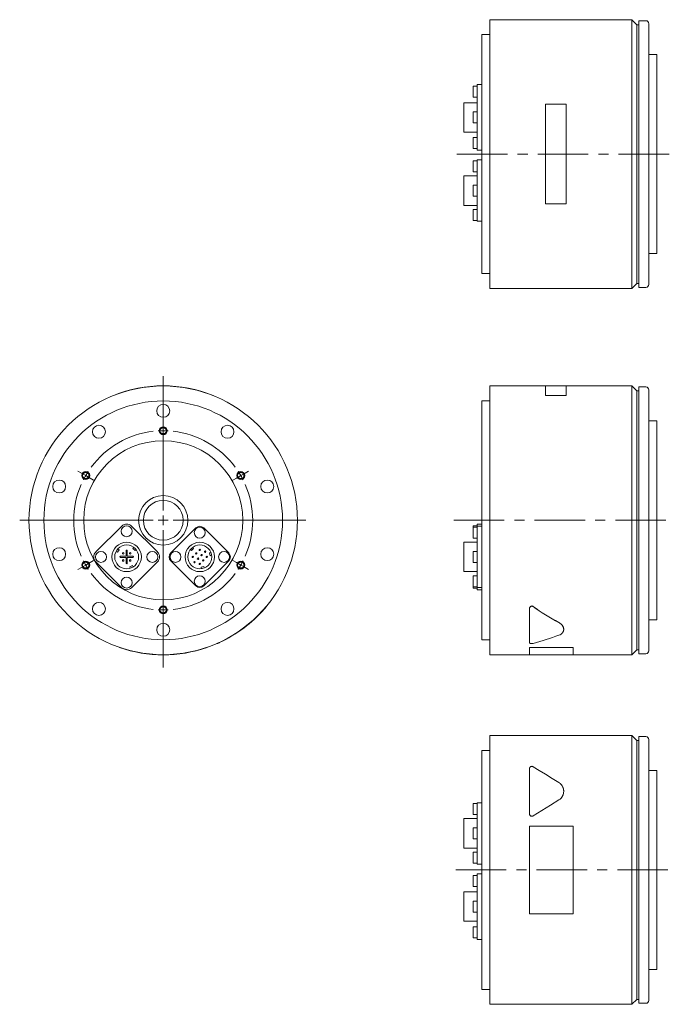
# Model space of a CAD drawing. Header units: millimetres. Extents: x 55 to 763, y 75 to 577.
# Tile 1 of 3: x 55 to 384, y 75 to 569. Entities that reach past the tile are written whole.
import ezdxf

# ---------------------------------------------------------------- set-up
doc = ezdxf.new("R2010")
doc.units = ezdxf.units.MM
doc.header["$LTSCALE"] = 2
doc.linetypes.add('CENTERX2', pattern=[20.32, 12.7, -2.54, 2.54, -2.54])

# ---------------------------------------------------------------- blocks, each defined once
blk = doc.blocks.new('SW_CENTERMARKSYMBOL_1')
at = {"color": 6, "linetype": 'Continuous', "lineweight": 0}
for p, q in [((0, 5), (0, 72.4)), ((0, 47.5), (0, 49.5)), ((0, 45), (0, 47.5)), ((0, 45), (0, 42.5)), ((0, 42.5), (0, 40.5)), ((-41.14, 23.75), (-42.87, 24.75)), ((41.14, 23.75), (42.87, 24.75)), ((-38.97, 22.5), (-41.14, 23.75)), ((-38.97, 22.5), (-36.81, 21.25)), ((-36.81, 21.25), (-35.07, 20.25)), ((36.81, 21.25), (35.07, 20.25)), ((38.97, 22.5), (36.81, 21.25)), ((38.97, 22.5), (41.14, 23.75)), ((-5, 0), (-72.18, 0)), ((0, 0), (-2.5, 0)), ((0, 0), (0, 2.5)), ((0, 0), (0, -2.5)), ((0, 0), (2.5, 0)), ((5, 0), (71.7, 0)), ((0, -5), (0, -73.95)), ((-41.14, -23.75), (-42.87, -24.75)), ((-38.97, -22.5), (-41.14, -23.75)), ((-38.97, -22.5), (-36.81, -21.25)), ((-36.81, -21.25), (-35.07, -20.25)), ((36.81, -21.25), (35.07, -20.25)), ((38.97, -22.5), (36.81, -21.25)), ((38.97, -22.5), (41.14, -23.75)), ((41.14, -23.75), (42.87, -24.75)), ((0, -42.5), (0, -40.5)), ((0, -45), (0, -42.5)), ((0, -45), (0, -47.5)), ((0, -47.5), (0, -49.5))]:
    blk.add_line(p, q, dxfattribs=at)
for start, end in [(96.3662, 143.6338), (90, 93.1831), (86.8169, 90), (36.3662, 83.6338), (150, 153.1831), (146.8169, 150), (30, 33.1831), (26.8169, 30), (156.3662, 203.6338), (336.3662, 23.6338), (206.8169, 210), (210, 213.1831), (326.8169, 330), (330, 333.1831), (216.3662, 263.6338), (276.3662, 323.6338), (266.8169, 270), (270, 273.1831)]:
    blk.add_arc((0, 0), 45, start, end, dxfattribs=at)

msp = doc.modelspace()

# ---------------------------------------------------------------- linework, layer by layer
at = {"color": 7, "linetype": 'Continuous', "lineweight": 15}
for p, q in [((362.78, 569.47), (291.28, 569.47)), ((291.28, 434.47), (291.28, 569.47)), ((365.28, 566.97), (362.78, 569.47)), ((362.78, 434.47), (362.78, 569.47)), ((369.78, 568.97), (366.28, 568.97)), ((366.28, 434.97), (366.28, 568.97)), ((366.28, 566.97), (365.28, 566.97)), ((365.28, 436.97), (365.28, 566.97)), ((371.28, 567.47), (371.28, 436.47)), ((291.28, 561.97), (287.28, 561.97)), ((287.28, 441.97), (287.28, 561.97)), ((375.28, 551.97), (371.28, 551.97)), ((375.28, 451.97), (375.28, 551.97)), ((284.88, 536.02), (282.88, 536.02)), ((282.88, 530.52), (282.88, 536.02)), ((287.28, 536.87), (284.88, 536.87)), ((284.88, 535.84), (284.88, 536.87)), ((284.88, 522.83), (284.88, 535.84)), ((282.88, 530.52), (284.88, 530.52)), ((284.88, 527.76), (278.18, 527.76)), ((278.18, 512.96), (278.18, 527.76)), ((329.78, 527.01), (319.28, 527.01)), ((319.28, 527.01), (319.28, 476.94)), ((329.78, 476.94), (329.78, 527.01)), ((284.88, 523.11), (282.88, 523.11)), ((282.88, 517.61), (282.88, 523.11)), ((284.88, 517.88), (284.88, 522.83)), ((282.88, 517.61), (284.88, 517.61)), ((284.88, 504.87), (284.88, 517.88)), ((278.18, 512.96), (284.88, 512.96)), ((284.88, 510.2), (282.88, 510.2)), ((282.88, 504.7), (282.88, 510.2)), ((282.88, 504.7), (284.88, 504.7)), ((284.88, 503.85), (284.88, 504.87)), ((284.88, 503.85), (287.28, 503.85)), ((284.88, 498.54), (282.88, 498.54)), ((282.88, 493.04), (282.88, 498.54)), ((287.28, 498.98), (284.88, 498.98)), ((284.88, 498.15), (284.88, 498.98)), ((284.88, 485.57), (284.88, 498.15)), ((284.88, 490.99), (278.18, 490.99)), ((278.18, 476.19), (278.18, 490.99)), ((282.88, 493.04), (284.88, 493.04)), ((284.88, 486.34), (282.88, 486.34)), ((282.88, 480.84), (282.88, 486.34)), ((284.88, 481.61), (284.88, 485.57)), ((282.88, 480.84), (284.88, 480.84)), ((284.88, 469.02), (284.88, 481.61)), ((278.18, 476.19), (284.88, 476.19)), ((319.28, 476.94), (329.78, 476.94)), ((284.88, 474.13), (282.88, 474.13)), ((282.88, 468.63), (282.88, 474.13)), ((282.88, 468.63), (284.88, 468.63)), ((284.88, 468.2), (284.88, 469.02)), ((284.88, 468.2), (287.28, 468.2)), ((371.28, 451.97), (375.28, 451.97)), ((287.28, 441.97), (291.28, 441.97)), ((362.78, 434.47), (365.28, 436.97)), ((365.28, 436.97), (366.28, 436.97)), ((291.28, 434.47), (362.78, 434.47)), ((366.28, 434.97), (369.78, 434.97)), ((319.28, 385.43), (291.28, 385.43)), ((291.28, 317.93), (291.28, 385.43)), ((329.78, 385.53), (319.28, 385.53)), ((319.28, 385.53), (319.28, 380.72)), ((329.78, 380.72), (329.78, 385.53)), ((362.78, 385.43), (329.78, 385.43)), ((365.28, 382.93), (362.78, 385.43)), ((362.78, 317.93), (362.78, 385.43)), ((366.28, 382.93), (365.28, 382.93)), ((365.28, 317.93), (365.28, 382.93)), ((369.78, 384.93), (366.28, 384.93)), ((366.28, 317.93), (366.28, 384.93)), ((371.28, 383.43), (371.28, 252.43)), ((102.1, 380.63), (102.06, 380.72)), ((152.1, 380.63), (152.14, 380.72)), ((291.28, 377.93), (287.28, 377.93)), ((287.28, 317.93), (287.28, 377.93)), ((319.28, 380.72), (329.78, 380.72)), ((319.28, 380.63), (319.28, 380.72)), ((319.28, 380.63), (329.78, 380.63)), ((329.78, 380.63), (329.78, 380.72)), ((375.28, 367.93), (371.28, 367.93)), ((375.28, 317.93), (375.28, 367.93)), ((287.28, 257.93), (287.28, 317.93)), ((291.28, 250.43), (291.28, 317.93)), ((362.78, 250.43), (362.78, 317.93)), ((365.28, 252.93), (365.28, 317.93)), ((366.28, 250.93), (366.28, 317.93)), ((375.28, 267.93), (375.28, 317.93)), ((106.24, 315.03), (93.23, 302.02)), ((124.2, 302.02), (111.19, 315.03)), ((143.5, 314.11), (130.92, 301.52)), ((160.05, 301.52), (147.46, 314.11)), ((284.88, 315.2), (282.88, 315.2)), ((282.88, 314.5), (282.88, 315.2)), ((284.88, 314.5), (282.88, 314.5)), ((282.88, 311.75), (282.88, 314.5)), ((282.88, 309), (282.88, 311.75)), ((287.28, 316.05), (284.88, 316.05)), ((284.88, 315.03), (284.88, 316.05)), ((284.88, 314.93), (284.88, 315.03)), ((287.28, 314.93), (284.88, 314.93)), ((284.88, 314.11), (284.88, 314.93)), ((284.88, 301.52), (284.88, 314.11)), ((284.88, 306.94), (278.18, 306.94)), ((278.18, 299.54), (278.18, 306.94)), ((282.88, 309), (284.88, 309)), ((103.41, 302.34), (104.03, 301.91)), ((104.03, 301.91), (104.89, 303.14)), ((104.89, 303.14), (104.27, 303.57)), ((108.42, 302.65), (108.42, 299.84)), ((109.02, 299.84), (109.02, 302.65)), ((112.39, 304.28), (111.86, 303.75)), ((111.86, 303.75), (112.92, 302.69)), ((112.92, 302.69), (113.45, 303.22)), ((140.75, 303.22), (141.28, 302.69)), ((141.28, 302.69), (142.34, 303.75)), ((142.34, 303.75), (141.81, 304.28)), ((151.04, 301.81), (150.31, 301.61)), ((284.88, 302.29), (282.88, 302.29)), ((282.88, 299.54), (282.88, 302.29)), ((93.23, 297.07), (106.24, 284.06)), ((108.42, 299.84), (105.6, 299.84)), ((105.6, 299.24), (108.42, 299.24)), ((108.42, 299.24), (108.42, 296.43)), ((111.83, 299.84), (109.02, 299.84)), ((109.02, 299.24), (111.83, 299.24)), ((109.02, 296.43), (109.02, 299.24)), ((111.19, 284.06), (124.2, 297.07)), ((130.92, 297.56), (143.5, 284.98)), ((147.46, 284.98), (160.05, 297.56)), ((150.31, 301.61), (150.7, 300.16)), ((150.7, 300.16), (151.43, 300.36)), ((278.18, 292.14), (278.18, 299.54)), ((282.88, 296.79), (282.88, 299.54)), ((284.88, 297.56), (284.88, 301.52)), ((284.88, 284.98), (284.88, 297.56)), ((111.59, 295.15), (110.23, 294.51)), ((110.23, 294.51), (110.55, 293.83)), ((111.91, 294.46), (111.59, 295.15)), ((147.56, 294.71), (146.11, 294.32)), ((146.11, 294.32), (146.3, 293.6)), ((147.75, 293.99), (147.56, 294.71)), ((278.18, 292.14), (284.88, 292.14)), ((282.88, 296.79), (284.88, 296.79)), ((284.88, 290.09), (282.88, 290.09)), ((282.88, 287.34), (282.88, 290.09)), ((282.88, 284.59), (282.88, 287.34)), ((282.88, 284.59), (284.88, 284.59)), ((282.88, 283.88), (282.88, 284.59)), ((282.88, 283.88), (284.88, 283.88)), ((284.88, 284.16), (284.88, 284.98)), ((284.88, 284.16), (287.28, 284.16)), ((284.88, 284.06), (284.88, 284.16)), ((284.88, 283.03), (284.88, 284.06)), ((284.88, 283.03), (287.28, 283.03)), ((311.28, 273.48), (311.28, 273.41)), ((311.28, 256.51), (311.28, 273.41)), ((371.28, 267.93), (375.28, 267.93)), ((328.48, 263.11), (328.48, 263.19)), ((287.28, 257.93), (291.28, 257.93)), ((105.1, 254.11), (105.07, 254.02)), ((149.1, 254.11), (149.13, 254.02)), ((311.28, 254.11), (333.28, 254.11)), ((311.28, 254.11), (311.28, 254.02)), ((311.28, 254.02), (333.28, 254.02)), ((311.28, 250.33), (311.28, 254.02)), ((333.28, 254.11), (333.28, 254.02)), ((333.28, 254.02), (333.28, 250.33)), ((362.78, 250.43), (365.28, 252.93)), ((365.28, 252.93), (366.28, 252.93)), ((291.28, 250.43), (311.28, 250.43)), ((311.28, 250.33), (333.28, 250.33)), ((333.28, 250.43), (362.78, 250.43)), ((366.28, 250.93), (369.78, 250.93)), ((362.78, 209.75), (291.28, 209.75)), ((291.28, 74.75), (291.28, 209.75)), ((365.28, 207.25), (362.78, 209.75)), ((362.78, 74.75), (362.78, 209.75)), ((369.78, 209.25), (366.28, 209.25)), ((366.28, 75.25), (366.28, 209.25)), ((366.28, 207.25), (365.28, 207.25)), ((365.28, 77.25), (365.28, 207.25)), ((371.28, 76.75), (371.28, 207.75)), ((291.28, 202.25), (287.28, 202.25)), ((287.28, 82.25), (287.28, 202.25)), ((311.28, 170.5), (311.28, 193.13)), ((375.28, 192.25), (371.28, 192.25)), ((375.28, 92.25), (375.28, 192.25)), ((328.48, 181.75), (328.48, 181.81)), ((284.88, 175.59), (282.88, 175.59)), ((282.88, 170.09), (282.88, 175.59)), ((287.28, 176.03), (284.88, 176.03)), ((284.88, 175.21), (284.88, 176.03)), ((284.88, 162.62), (284.88, 175.21)), ((282.88, 170.09), (284.88, 170.09)), ((311.28, 170.45), (311.28, 170.5)), ((284.88, 168.04), (278.18, 168.04)), ((278.18, 153.24), (278.18, 168.04)), ((284.88, 163.39), (282.88, 163.39)), ((282.88, 157.89), (282.88, 163.39)), ((311.28, 164.29), (333.28, 164.29)), ((311.28, 120.22), (311.28, 164.29)), ((333.28, 164.29), (333.28, 120.22)), ((284.88, 158.66), (284.88, 162.62)), ((284.88, 146.07), (284.88, 158.66)), ((282.88, 157.89), (284.88, 157.89)), ((278.18, 153.24), (284.88, 153.24)), ((284.88, 151.18), (282.88, 151.18)), ((282.88, 145.68), (282.88, 151.18)), ((282.88, 145.68), (284.88, 145.68)), ((284.88, 145.25), (284.88, 146.07)), ((284.88, 145.25), (287.28, 145.25)), ((284.88, 139.53), (282.88, 139.53)), ((282.88, 134.03), (282.88, 139.53)), ((287.28, 140.38), (284.88, 140.38)), ((284.88, 139.36), (284.88, 140.38)), ((284.88, 126.34), (284.88, 139.36)), ((282.88, 134.03), (284.88, 134.03)), ((284.88, 131.27), (278.18, 131.27)), ((278.18, 116.47), (278.18, 131.27)), ((284.88, 126.62), (282.88, 126.62)), ((282.88, 121.12), (282.88, 126.62)), ((284.88, 121.39), (284.88, 126.34)), ((282.88, 121.12), (284.88, 121.12)), ((284.88, 108.38), (284.88, 121.39)), ((333.28, 120.22), (311.28, 120.22)), ((278.18, 116.47), (284.88, 116.47)), ((284.88, 113.71), (282.88, 113.71)), ((282.88, 108.21), (282.88, 113.71)), ((282.88, 108.21), (284.88, 108.21)), ((284.88, 107.36), (284.88, 108.38)), ((284.88, 107.36), (287.28, 107.36)), ((371.28, 92.25), (375.28, 92.25)), ((287.28, 82.25), (291.28, 82.25)), ((291.28, 74.75), (362.78, 74.75)), ((362.78, 74.75), (365.28, 77.25)), ((365.28, 77.25), (366.28, 77.25)), ((366.28, 75.25), (369.78, 75.25))]:
    msp.add_line(p, q, dxfattribs=at)
at = {"color": 6, "linetype": 'CENTERX2', "lineweight": 0}
for p, q in [((274.8, 501.97), (383.73, 501.97)), ((273.17, 317.93), (384.09, 317.93)), ((274.19, 142.25), (384.03, 142.25))]:
    msp.add_line(p, q, dxfattribs=at)
at = {"color": 7, "linetype": 'Continuous', "lineweight": 15, "flags": 128}
for points in [[(179.18, 274.83), (179.14, 274.86), (179.1, 274.89)], [(154.1, 256.06), (154.12, 256.02), (154.14, 255.97)], [(313.11, 194.15), (316.13, 192.28), (319.3, 190.33), (322.61, 188.28), (326.05, 186.16)], [(326.05, 177.47), (321.84, 174.86), (317.52, 172.2), (313.11, 169.47)], [(326.05, 177.41), (321.84, 174.82), (317.52, 172.15), (313.11, 169.43)]]:
    msp.add_lwpolyline(points, dxfattribs=at)
at = {"color": 7, "linetype": 'Continuous', "lineweight": 15}
for centre, radius in [((127.1, 317.93), 67.5), ((127.1, 317.93), 60), ((127.1, 372.93), 3.25), ((94.77, 362.42), 3.25), ((159.43, 362.42), 3.25), ((127.1, 317.93), 40), ((74.79, 334.92), 3.25), ((179.41, 334.92), 3.25), ((127.1, 317.93), 12.4), ((127.1, 317.93), 10), ((108.72, 312.45), 2.75), ((145.48, 311.75), 2.75), ((108.72, 299.54), 7.4), ((145.48, 299.54), 7.4), ((74.79, 300.93), 3.25), ((95.8, 299.54), 2.75), ((108.72, 299.54), 6), ((121.63, 299.54), 2.75), ((133.28, 299.54), 2.75), ((145.48, 299.54), 6), ((145.48, 303.08), 0.35), ((148.14, 302.19), 0.35), ((157.69, 299.54), 2.75), ((179.41, 300.93), 3.25), ((106.95, 301.31), 0.4), ((106.95, 297.77), 0.4), ((110.48, 301.31), 0.4), ((110.48, 297.77), 0.4), ((141.95, 299.54), 0.35), ((142.83, 296.89), 0.35), ((143.72, 301.31), 0.35), ((144.6, 298.66), 0.35), ((146.37, 300.43), 0.35), ((147.25, 297.77), 0.35), ((149.02, 299.54), 0.35), ((145.48, 296.01), 0.35), ((108.72, 286.63), 2.75), ((145.48, 287.34), 2.75), ((94.77, 273.43), 3.25), ((159.43, 273.43), 3.25), ((127.1, 262.93), 3.25)]:
    msp.add_circle(centre, radius, dxfattribs=at)
at = {"color": 6, "linetype": 'Continuous', "lineweight": 15}
for centre in [(127.1, 362.93), (88.13, 340.43), (166.07, 340.43), (88.13, 295.43), (166.07, 295.43), (127.1, 272.93)]:
    msp.add_circle(centre, 2, dxfattribs=at)
for centre in [(127.1, 362.93), (88.13, 340.43), (166.07, 340.43), (88.13, 295.43), (166.07, 295.43), (127.1, 272.93)]:
    msp.add_circle(centre, 1.62)
at = {"color": 7, "linetype": 'Continuous', "lineweight": 15}
for centre, radius, start, end in [((369.78, 567.47), 1.5, 0, 90), ((369.78, 436.47), 1.5, 270, 0), ((127.1, 317.93), 67.6, 68.2615, 111.7385), ((369.78, 383.43), 1.5, 0, 90), ((108.72, 312.55), 3.5, 45, 135), ((145.48, 312.13), 2.8, 45, 135), ((95.7, 299.54), 3.5, 135, 225), ((108.72, 302.65), 0.3, 0, 180), ((121.73, 299.54), 3.5, 315, 45), ((105.6, 299.54), 0.3, 90, 270), ((111.83, 299.54), 0.3, 270, 90), ((132.9, 299.54), 2.8, 135, 225), ((158.07, 299.54), 2.8, 315, 45), ((108.72, 296.43), 0.3, 180, 0), ((108.72, 286.53), 3.5, 225, 315), ((145.48, 286.96), 2.8, 225, 315), ((127.1, 317.93), 67.6, 294.6944, 318.8155), ((127.1, 317.93), 67.6, 250.9783, 289.0217), ((369.78, 252.43), 1.5, 270, 0), ((369.78, 207.75), 1.5, 0, 90), ((369.78, 76.75), 1.5, 270, 0)]:
    msp.add_arc(centre, radius, start, end, dxfattribs=at)
for centre, ratio, start_param, end_param in [((397.18, 317.93), 0.616389, 3.837104, 4.005457), ((397.18, 317.93), 0.617303, 3.837104, 4.005457), ((269.01, 317.93), 0.617303, 5.126792, 5.260255)]:
    msp.add_ellipse(centre, major_axis=(109.51, 0), ratio=ratio, start_param=start_param, end_param=end_param, dxfattribs=at)
for points, knots in [([(177.98, 273.41), (178.15, 273.61), (178.4, 273.9), (178.72, 274.27), (178.93, 274.53), (179.08, 274.71), (179.15, 274.79), (179.18, 274.83), (179.17, 274.82), (179.17, 274.82)], [0, 0, 0, 0, 0.320163, 0.481728, 0.643184, 0.804438, 0.887104, 0.96599, 1, 1, 1, 1]), ([(313.11, 274.67), (313.08, 274.69), (313.03, 274.73), (312.95, 274.77), (312.87, 274.81), (312.75, 274.85), (312.59, 274.89), (312.4, 274.89), (312.21, 274.86), (311.97, 274.77), (311.73, 274.6), (311.52, 274.34), (311.39, 274.1), (311.32, 273.87), (311.28, 273.68), (311.28, 273.54), (311.28, 273.48)], [0, 0, 0, 0, 0.032983, 0.064699, 0.095412, 0.125409, 0.188783, 0.250808, 0.311947, 0.376069, 0.501038, 0.620756, 0.751292, 0.833181, 0.915823, 1, 1, 1, 1]), ([(311.28, 273.41), (311.28, 273.51), (311.28, 273.61), (311.31, 273.76), (311.32, 273.8), (311.34, 273.88), (311.35, 273.9), (311.36, 273.94), (311.37, 273.95), (311.38, 273.97), (311.38, 273.98), (311.4, 274.04), (311.43, 274.09), (311.46, 274.16), (311.47, 274.18), (311.49, 274.22), (311.5, 274.23), (311.51, 274.24), (311.51, 274.25), (311.52, 274.26), (311.52, 274.27), (311.56, 274.32), (311.59, 274.36), (311.65, 274.43), (311.66, 274.45), (311.69, 274.48), (311.7, 274.48), (311.72, 274.5), (311.72, 274.5), (311.73, 274.51), (311.73, 274.52), (311.78, 274.56), (311.83, 274.6), (311.9, 274.65), (311.93, 274.67), (311.97, 274.69), (311.98, 274.7), (312, 274.71), (312.01, 274.71), (312.02, 274.72), (312.02, 274.72), (312.09, 274.75), (312.15, 274.77), (312.24, 274.8), (312.27, 274.8), (312.33, 274.82), (312.36, 274.82), (312.46, 274.83), (312.53, 274.83), (312.62, 274.81), (312.65, 274.81), (312.7, 274.8), (312.72, 274.8), (312.74, 274.79), (312.75, 274.79), (312.77, 274.78), (312.77, 274.78), (312.9, 274.74), (313, 274.68), (313.11, 274.61)], [0, 0, 0, 0, 0.125, 0.125, 0.1875, 0.1875, 0.21875, 0.21875, 0.234375, 0.234375, 0.25, 0.25, 0.3125, 0.3125, 0.34375, 0.34375, 0.359375, 0.359375, 0.367188, 0.367188, 0.375, 0.375, 0.4375, 0.4375, 0.46875, 0.46875, 0.484375, 0.484375, 0.492188, 0.492188, 0.5, 0.5, 0.5625, 0.5625, 0.59375, 0.59375, 0.609375, 0.609375, 0.617188, 0.617188, 0.625, 0.625, 0.6875, 0.6875, 0.71875, 0.71875, 0.75, 0.75, 0.8125, 0.8125, 0.84375, 0.84375, 0.859375, 0.859375, 0.867188, 0.867188, 0.875, 0.875, 1, 1, 1, 1]), ([(326.05, 266.6), (326.42, 266.38), (326.97, 266.04), (327.51, 265.49), (327.97, 264.92), (328.33, 264.17), (328.52, 263.53), (328.47, 263.22), (328.46, 263.19)], [0, 0, 0, 0, 0.244473, 0.365546, 0.489546, 0.734343, 0.979158, 1, 1, 1, 1]), ([(326.05, 266.53), (326.24, 266.43), (326.42, 266.32), (326.68, 266.14), (326.77, 266.08), (326.89, 265.98), (326.93, 265.95), (326.99, 265.9), (327.01, 265.88), (327.04, 265.86), (327.05, 265.85), (327.07, 265.83), (327.08, 265.82), (327.24, 265.69), (327.37, 265.55), (327.56, 265.34), (327.62, 265.27), (327.71, 265.16), (327.73, 265.13), (327.77, 265.07), (327.79, 265.05), (327.81, 265.02), (327.83, 265), (327.94, 264.83), (328.03, 264.69), (328.14, 264.46), (328.18, 264.39), (328.23, 264.28), (328.25, 264.24), (328.27, 264.16), (328.29, 264.12), (328.36, 263.94), (328.4, 263.79), (328.44, 263.56), (328.45, 263.49), (328.46, 263.37), (328.47, 263.34), (328.47, 263.26), (328.47, 263.23), (328.48, 263.04), (328.47, 262.89), (328.44, 262.67), (328.43, 262.6), (328.4, 262.49), (328.39, 262.45), (328.38, 262.4), (328.37, 262.38), (328.36, 262.35), (328.35, 262.33), (328.3, 262.17), (328.24, 262.03), (328.13, 261.82), (328.09, 261.76), (328.03, 261.66), (328.01, 261.63), (327.97, 261.58), (327.96, 261.56), (327.94, 261.54), (327.94, 261.53), (327.92, 261.51), (327.92, 261.51), (327.81, 261.37), (327.69, 261.24), (327.5, 261.06), (327.44, 261), (327.33, 260.92), (327.29, 260.89), (327.24, 260.85), (327.22, 260.84), (327.19, 260.82), (327.18, 260.81), (327.16, 260.8), (327.16, 260.79), (326.82, 260.56), (326.46, 260.37), (326.05, 260.22)], [0, 0, 0, 0, 0.0625, 0.0625, 0.09375, 0.09375, 0.109375, 0.109375, 0.117188, 0.117188, 0.121094, 0.121094, 0.125, 0.125, 0.1875, 0.1875, 0.21875, 0.21875, 0.234375, 0.234375, 0.242188, 0.242188, 0.25, 0.25, 0.3125, 0.3125, 0.34375, 0.34375, 0.359375, 0.359375, 0.375, 0.375, 0.4375, 0.4375, 0.46875, 0.46875, 0.484375, 0.484375, 0.5, 0.5, 0.5625, 0.5625, 0.59375, 0.59375, 0.609375, 0.609375, 0.617188, 0.617188, 0.625, 0.625, 0.6875, 0.6875, 0.71875, 0.71875, 0.734375, 0.734375, 0.742188, 0.742188, 0.746094, 0.746094, 0.75, 0.75, 0.8125, 0.8125, 0.84375, 0.84375, 0.859375, 0.859375, 0.867188, 0.867188, 0.871094, 0.871094, 0.875, 0.875, 1, 1, 1, 1]), ([(154.14, 255.97), (154.15, 255.97), (154.17, 255.98), (154.3, 256.04), (154.5, 256.13), (154.75, 256.24), (155.04, 256.37), (155.24, 256.46), (155.34, 256.51)], [0, 0, 0, 0, 0.16286, 0.330068, 0.497419, 0.664804, 0.831889, 1, 1, 1, 1]), ([(313.11, 256.05), (312.92, 256), (312.71, 255.97), (312.43, 255.97), (312.37, 255.97), (312.26, 255.98), (312.21, 255.98), (312.1, 256), (312.05, 256), (311.98, 256.02), (311.95, 256.02), (311.91, 256.03), (311.88, 256.04), (311.81, 256.06), (311.77, 256.07), (311.71, 256.09), (311.69, 256.1), (311.65, 256.12), (311.63, 256.12), (311.57, 256.15), (311.54, 256.17), (311.49, 256.2), (311.48, 256.2), (311.45, 256.22), (311.44, 256.23), (311.33, 256.32), (311.28, 256.42), (311.28, 256.51)], [0, 0, 0, 0, 0.25, 0.25, 0.3125, 0.3125, 0.375, 0.375, 0.4375, 0.4375, 0.46875, 0.46875, 0.5, 0.5, 0.5625, 0.5625, 0.59375, 0.59375, 0.625, 0.625, 0.6875, 0.6875, 0.71875, 0.71875, 0.75, 0.75, 1, 1, 1, 1]), ([(311.28, 193.13), (311.28, 193.22), (311.28, 193.3), (311.31, 193.43), (311.32, 193.47), (311.34, 193.53), (311.35, 193.55), (311.36, 193.58), (311.37, 193.59), (311.38, 193.61), (311.38, 193.62), (311.4, 193.67), (311.43, 193.71), (311.46, 193.77), (311.47, 193.79), (311.49, 193.82), (311.5, 193.83), (311.51, 193.84), (311.51, 193.85), (311.52, 193.86), (311.52, 193.86), (311.56, 193.91), (311.59, 193.95), (311.65, 194), (311.66, 194.02), (311.69, 194.04), (311.7, 194.05), (311.72, 194.06), (311.72, 194.06), (311.73, 194.07), (311.73, 194.08), (311.78, 194.11), (311.83, 194.15), (311.9, 194.19), (311.93, 194.2), (311.97, 194.22), (311.98, 194.22), (312, 194.23), (312.01, 194.24), (312.02, 194.24), (312.02, 194.24), (312.09, 194.27), (312.15, 194.29), (312.24, 194.31), (312.27, 194.31), (312.33, 194.32), (312.36, 194.33), (312.46, 194.33), (312.53, 194.33), (312.62, 194.32), (312.65, 194.32), (312.7, 194.31), (312.72, 194.31), (312.74, 194.3), (312.75, 194.3), (312.77, 194.3), (312.77, 194.29), (312.9, 194.26), (313, 194.22), (313.11, 194.15)], [0, 0, 0, 0, 0.125, 0.125, 0.1875, 0.1875, 0.21875, 0.21875, 0.234375, 0.234375, 0.25, 0.25, 0.3125, 0.3125, 0.34375, 0.34375, 0.359375, 0.359375, 0.367188, 0.367188, 0.375, 0.375, 0.4375, 0.4375, 0.46875, 0.46875, 0.484375, 0.484375, 0.492188, 0.492188, 0.5, 0.5, 0.5625, 0.5625, 0.59375, 0.59375, 0.609375, 0.609375, 0.617188, 0.617188, 0.625, 0.625, 0.6875, 0.6875, 0.71875, 0.71875, 0.75, 0.75, 0.8125, 0.8125, 0.84375, 0.84375, 0.859375, 0.859375, 0.867188, 0.867188, 0.875, 0.875, 1, 1, 1, 1]), ([(326.05, 186.16), (326.24, 186.04), (326.42, 185.91), (326.68, 185.7), (326.77, 185.63), (326.89, 185.51), (326.93, 185.47), (326.99, 185.41), (327.01, 185.39), (327.04, 185.36), (327.05, 185.35), (327.07, 185.33), (327.08, 185.32), (327.24, 185.16), (327.37, 184.99), (327.56, 184.74), (327.62, 184.65), (327.71, 184.51), (327.73, 184.47), (327.77, 184.4), (327.79, 184.37), (327.81, 184.33), (327.83, 184.3), (327.94, 184.1), (328.03, 183.91), (328.14, 183.63), (328.18, 183.53), (328.23, 183.38), (328.25, 183.33), (328.27, 183.23), (328.29, 183.18), (328.36, 182.93), (328.4, 182.73), (328.44, 182.43), (328.45, 182.33), (328.46, 182.18), (328.47, 182.13), (328.47, 182.02), (328.47, 181.97), (328.48, 181.71), (328.47, 181.5), (328.44, 181.19), (328.43, 181.09), (328.4, 180.94), (328.39, 180.89), (328.38, 180.81), (328.37, 180.78), (328.36, 180.73), (328.35, 180.71), (328.3, 180.47), (328.24, 180.27), (328.13, 179.97), (328.09, 179.87), (328.03, 179.72), (328.01, 179.67), (327.97, 179.6), (327.96, 179.58), (327.94, 179.54), (327.94, 179.53), (327.92, 179.5), (327.92, 179.49), (327.81, 179.28), (327.69, 179.09), (327.5, 178.81), (327.44, 178.72), (327.33, 178.59), (327.29, 178.54), (327.24, 178.48), (327.22, 178.46), (327.19, 178.43), (327.18, 178.42), (327.16, 178.39), (327.16, 178.38), (326.82, 178.02), (326.46, 177.72), (326.05, 177.47)], [0, 0, 0, 0, 0.0625, 0.0625, 0.09375, 0.09375, 0.109375, 0.109375, 0.117188, 0.117188, 0.121094, 0.121094, 0.125, 0.125, 0.1875, 0.1875, 0.21875, 0.21875, 0.234375, 0.234375, 0.242188, 0.242188, 0.25, 0.25, 0.3125, 0.3125, 0.34375, 0.34375, 0.359375, 0.359375, 0.375, 0.375, 0.4375, 0.4375, 0.46875, 0.46875, 0.484375, 0.484375, 0.5, 0.5, 0.5625, 0.5625, 0.59375, 0.59375, 0.609375, 0.609375, 0.617188, 0.617188, 0.625, 0.625, 0.6875, 0.6875, 0.71875, 0.71875, 0.734375, 0.734375, 0.742188, 0.742188, 0.746094, 0.746094, 0.75, 0.75, 0.8125, 0.8125, 0.84375, 0.84375, 0.859375, 0.859375, 0.867188, 0.867188, 0.871094, 0.871094, 0.875, 0.875, 1, 1, 1, 1]), ([(328.46, 181.75), (328.44, 181.38), (328.4, 180.58), (327.95, 179.4), (327.21, 178.27), (326.44, 177.7), (326.05, 177.41)], [0, 0, 0, 0, 0.233805, 0.489377, 0.744793, 1, 1, 1, 1]), ([(313.11, 169.47), (312.92, 169.36), (312.71, 169.3), (312.43, 169.29), (312.37, 169.3), (312.26, 169.31), (312.21, 169.32), (312.1, 169.35), (312.05, 169.37), (311.98, 169.4), (311.95, 169.41), (311.91, 169.44), (311.88, 169.45), (311.81, 169.49), (311.77, 169.52), (311.71, 169.57), (311.69, 169.59), (311.65, 169.63), (311.63, 169.65), (311.57, 169.7), (311.54, 169.74), (311.49, 169.8), (311.48, 169.83), (311.45, 169.87), (311.44, 169.89), (311.33, 170.09), (311.28, 170.29), (311.28, 170.5)], [0, 0, 0, 0, 0.25, 0.25, 0.3125, 0.3125, 0.375, 0.375, 0.4375, 0.4375, 0.46875, 0.46875, 0.5, 0.5, 0.5625, 0.5625, 0.59375, 0.59375, 0.625, 0.625, 0.6875, 0.6875, 0.71875, 0.71875, 0.75, 0.75, 1, 1, 1, 1]), ([(311.28, 170.45), (311.28, 170.42), (311.28, 170.35), (311.29, 170.25), (311.32, 170.14), (311.36, 170.01), (311.44, 169.83), (311.6, 169.61), (311.85, 169.41), (312.15, 169.28), (312.43, 169.25), (312.65, 169.26), (312.81, 169.3), (312.96, 169.35), (313.06, 169.41), (313.11, 169.43)], [0, 0, 0, 0, 0.042012, 0.083855, 0.125778, 0.188742, 0.251044, 0.375253, 0.499961, 0.624727, 0.749443, 0.811818, 0.87457, 0.937094, 1, 1, 1, 1])]:
    msp.add_open_spline(points, degree=3, knots=knots, dxfattribs=at)

# ---------------------------------------------------------------- block references
at = {"color": 7, "linetype": 'Continuous', "lineweight": 0}
msp.add_blockref('SW_CENTERMARKSYMBOL_1', (127.1, 317.93), dxfattribs=at)

doc.saveas('drawing.dxf')
